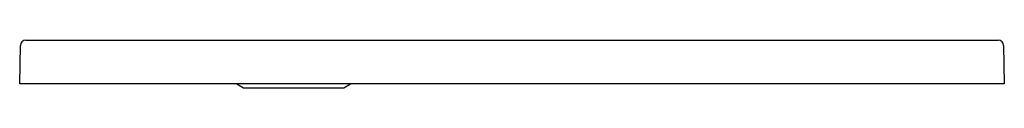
# Model space of a CAD drawing. Header units: millimetres. Extents: x 1063.802 to 1064.704, y 1367.33 to 1367.373.
import ezdxf

# ---------------------------------------------------------------- set-up
doc = ezdxf.new("R2010")
doc.units = ezdxf.units.MM
doc.layers.add('SANINDUSA', color=3, linetype='Continuous')

msp = doc.modelspace()

# ---------------------------------------------------------------- linework, layer by layer
at = {"layer": 'SANINDUSA'}
for p, q in [((1063.80214, 1367.33317), (1063.80275, 1367.36826)), ((1063.80775, 1367.37317), (1063.89801, 1367.37317)), ((1063.89801, 1367.37317), (1063.913, 1367.37317)), ((1063.913, 1367.37317), (1064.59268, 1367.37317)), ((1064.59268, 1367.37317), (1064.60767, 1367.37317)), ((1064.60767, 1367.37317), (1064.69792, 1367.37317)), ((1064.70292, 1367.36826), (1064.70354, 1367.33317)), ((1064.70354, 1367.33317), (1063.80214, 1367.33317)), ((1064.00084, 1367.33317), (1064.0069, 1367.32967)), ((1064.0069, 1367.32967), (1064.09878, 1367.32967)), ((1064.09878, 1367.32967), (1064.10484, 1367.33317))]:
    msp.add_line(p, q, dxfattribs=at)
for centre, start, end in [((1063.80775, 1367.36817), 90, 179), ((1064.69792, 1367.36817), 1, 90)]:
    msp.add_arc(centre, 0.005, start, end, dxfattribs=at)

doc.saveas('drawing.dxf')
